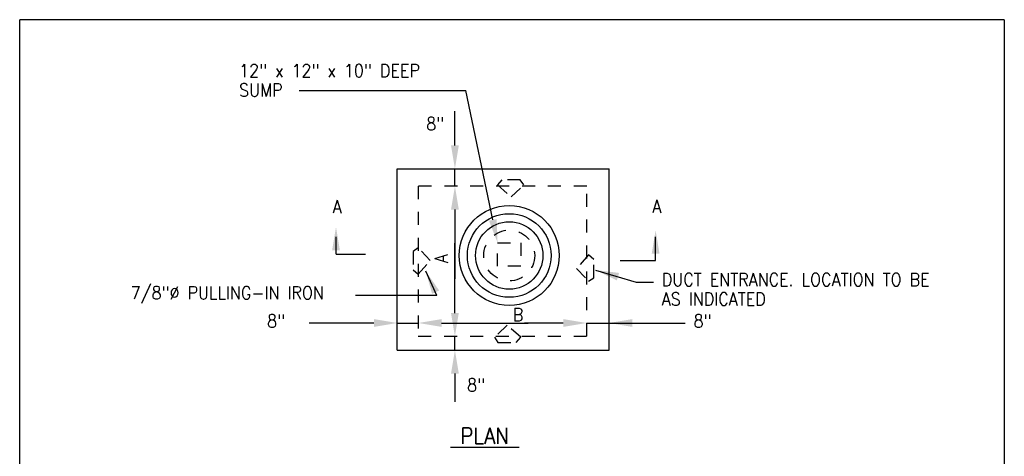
# Model space of a CAD drawing. Extents: x 0 to 7.6, y 0 to 9.85.
# Tile 3 of 3: x 0 to 7.6, y 6.47 to 9.85. Entities that reach past the tile are written whole.
import ezdxf

# ---------------------------------------------------------------- set-up
doc = ezdxf.new("R2010")
doc.units = 0
doc.header["$MEASUREMENT"] = 0
doc.linetypes.add('HIDDEN2', pattern=[0.1875, 0.125, -0.0625])
doc.layers.add('E-DETL', color=2, linetype='CONTINUOUS')
doc.layers.add('E-DETL-TEXT', color=3, linetype='CONTINUOUS')
doc.styles.add('ROMANS', font='ROMANS.shx', dxfattribs={"width": 0.8})

msp = doc.modelspace()

# ---------------------------------------------------------------- linework, layer by layer
at = {"layer": 'E-DETL'}
for p, q in [((7.6036, 9.8484), (0, 9.8484)), ((0, 0), (0, 9.8484)), ((7.6036, 9.8484), (7.6036, 0)), ((2.9155, 8.6967), (4.5517, 8.6967)), ((2.9155, 7.2946), (2.9155, 8.6967)), ((4.5517, 7.2946), (4.5517, 8.6967)), ((2.9155, 7.2946), (4.5517, 7.2946))]:
    msp.add_line(p, q, dxfattribs=at)
at = {"layer": 'E-DETL', "linetype": 'HIDDEN2', "ltscale": 0.5}
for p, q in [((3.7245, 8.6112), (3.6891, 8.5714)), ((3.8661, 8.6112), (3.7245, 8.6112)), ((3.8927, 8.5714), (3.8661, 8.6112)), ((3.0781, 8.5625), (3.0781, 7.4033)), ((4.3798, 8.5625), (3.0781, 8.5625)), ((3.6891, 8.5714), (3.7953, 8.4784)), ((3.7953, 8.4784), (3.8927, 8.5714)), ((4.3798, 7.4033), (4.3798, 8.5625)), ((3.0781, 8.0847), (3.0383, 8.0581)), ((3.1711, 7.9874), (3.0781, 8.0847)), ((3.6891, 8.1245), (3.8706, 8.1245)), ((3.6891, 7.9431), (3.6891, 8.1245)), ((3.8706, 8.1245), (3.8706, 7.9431)), ((3.0383, 8.0581), (3.0383, 7.9166)), ((3.0781, 7.8812), (3.1711, 7.9874)), ((4.393, 8.0316), (4.3001, 7.9254)), ((4.4329, 7.9962), (4.393, 8.0316)), ((4.4329, 7.8546), (4.4329, 7.9962)), ((3.0383, 7.9166), (3.0781, 7.8812)), ((3.8706, 7.9431), (3.6891, 7.9431)), ((4.3001, 7.9254), (4.393, 7.8281)), ((4.393, 7.8281), (4.4329, 7.8546)), ((3.7644, 7.4875), (3.667, 7.3945)), ((3.8706, 7.3945), (3.7644, 7.4875)), ((3.0781, 7.4033), (4.3798, 7.4033)), ((3.667, 7.3945), (3.6936, 7.3546)), ((3.8352, 7.3546), (3.8706, 7.3945)), ((3.6936, 7.3546), (3.8352, 7.3546))]:
    msp.add_line(p, q, dxfattribs=at)
at = {"layer": 'E-DETL'}
for radius in [0.3859, 0.3231, 0.2603]:
    msp.add_circle((3.7805, 8.0264), radius, dxfattribs=at)
at = {"layer": 'E-DETL', "linetype": 'HIDDEN2', "ltscale": 0.5}
msp.add_circle((3.7805, 8.0264), 0.1964, dxfattribs=at)
at = {"layer": 'E-DETL-TEXT'}
for p, q in [((2.1583, 9.3003), (3.4443, 9.3003)), ((3.6536, 8.3013), (3.4443, 9.3003)), ((3.3609, 8.8767), (3.3609, 9.1409)), ((3.3609, 8.5615), (3.3609, 8.6967)), ((3.3609, 8.3815), (3.3609, 7.8458)), ((2.4427, 8.0375), (2.4427, 8.1702)), ((4.9107, 7.9879), (4.9107, 8.1702)), ((3.3609, 7.582), (3.3609, 8.1228)), ((2.4427, 8.0375), (2.6713, 8.0375)), ((4.6382, 7.9879), (4.9107, 7.9879)), ((4.4476, 7.9136), (4.7612, 7.8199)), ((3.2203, 7.7176), (3.1353, 7.9064)), ((4.7612, 7.8199), (4.8936, 7.8199)), ((3.2203, 7.7176), (2.5938, 7.7176)), ((2.7355, 7.5048), (2.2356, 7.5048)), ((2.9155, 7.5048), (3.0779, 7.5048)), ((3.2579, 7.5048), (3.9262, 7.5048)), ((4.1978, 7.5048), (3.8971, 7.5048)), ((4.3778, 7.5048), (5.1395, 7.5048)), ((3.3609, 7.2946), (3.3609, 7.402)), ((3.3609, 7.1146), (3.3609, 6.8968))]:
    msp.add_line(p, q, dxfattribs=at)
for points in [[(3.3909, 8.8767), (3.3309, 8.8767), (3.3609, 8.6967)], [(3.3309, 8.3815), (3.3909, 8.3815), (3.3609, 8.5615)], [(3.6829, 8.3075), (3.6242, 8.2952), (3.6905, 8.1252)], [(2.4127, 8.067), (2.4727, 8.067), (2.4427, 8.247)], [(4.8807, 8.041), (4.9407, 8.041), (4.9107, 8.221)], [(4.6118, 7.8342), (4.6287, 7.8918), (4.4476, 7.9136)], [(3.1846, 7.7307), (3.2389, 7.7562), (3.1353, 7.9064)], [(2.7355, 7.5348), (2.7355, 7.4748), (2.9155, 7.5048)], [(3.2579, 7.4748), (3.2579, 7.5348), (3.0779, 7.5048)], [(3.3909, 7.582), (3.3309, 7.582), (3.3609, 7.402)], [(4.1978, 7.5348), (4.1978, 7.4748), (4.3778, 7.5048)], [(4.7317, 7.4748), (4.7317, 7.5348), (4.5517, 7.5048)], [(3.3309, 7.1146), (3.3909, 7.1146), (3.3609, 7.2946)]]:
    msp.add_solid(points, dxfattribs=at)

# ---------------------------------------------------------------- texts
at = {"layer": 'E-DETL-TEXT', "style": 'ROMANS', "width": 0.9}
for s, height, p in [('12" x 12" x 10" DEEP', 0.1, (1.6941, 9.4046)), ('SUMP', 0.1, (1.6941, 9.2546)), ('8"', 0.1, (3.1397, 8.995)), ('A', 0.1, (2.4164, 8.354)), ('A', 0.1, (4.8845, 8.356)), ('DUCT ENTRANCE. LOCATION TO BE', 0.1, (4.9585, 7.7902)), ('7/8"%%c PULLING-IN IRON', 0.1, (0.8563, 7.6881)), ('AS INDICATED', 0.1, (4.9585, 7.6402)), ('B', 0.1, (3.808, 7.5192)), ('8"', 0.1, (1.9106, 7.4711)), ('8"', 0.1, (5.2044, 7.4711)), ('8"', 0.1, (3.4546, 6.9766)), ('%%u PLAN ', 0.125, (3.326, 6.5701))]:
    msp.add_text(s, height=height, dxfattribs=at).set_placement(p)
msp.add_text('A', height=0.1, rotation=90.00001, dxfattribs=at).set_placement((3.3062, 7.9681))

doc.saveas('drawing.dxf')
